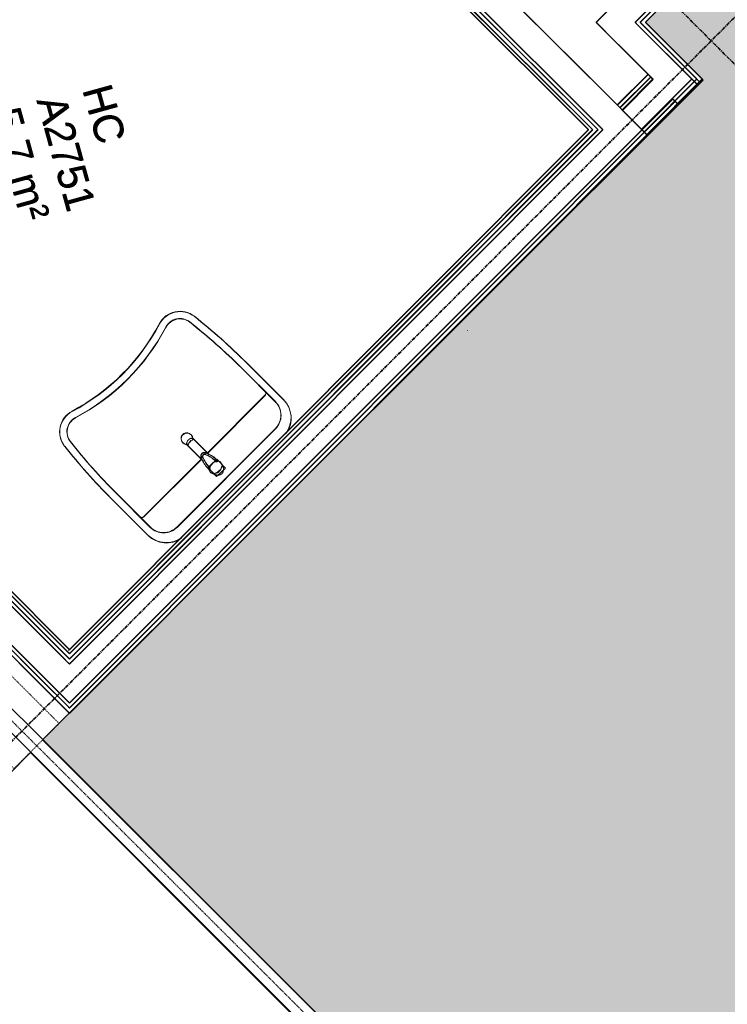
# Model space of a CAD drawing. Header units: millimetres. Extents: x 1589461 to 1701858, y 2333614 to 2610588.
# Tile 42 of 50: x 1668965 to 1671402, y 2586593 to 2589984. Entities that reach past the tile are written whole.
import ezdxf

# ---------------------------------------------------------------- set-up
doc = ezdxf.new("R2010")
doc.units = ezdxf.units.MM
for name, pattern in [('zv001-h02-a-200-1-0001$0$Grid Line', [22.225, 12.7, -3.175, 3.175, -3.175]), ('zv001-h02-a-200-1-0001$0$IMPORT-Stipling _2_', [4, 2, -2]), ('zv001-h02-a-200-1-0001$0$IMPORT-Under snittplan _3_', [6, 4, -2])]:
    doc.linetypes.add(name, pattern=pattern)
doc.layers.add('A200-14_Kiosk', color=7, linetype='Continuous', lineweight=5, true_color=0xc7d6ef)
doc.layers.add('isy-zv001-h02$0$A862-N-RLin', color=255, linetype='Continuous')
for name, color, linetype, lineweight in [('zv001-h02-a-200-1-0001$0$24_Innervegg', 7, 'Continuous', 0), ('zv001-h02-a-200-1-0001$0$271_Fast inventar', 7, 'Continuous', 0), ('zv001-h02-a-200-1-0001$0$822_Akselinjer', 7, 'Continuous', 0), ('zv001-h02-a-200-1-0001$0$83_Tekst', 7, 'Continuous', 0)]:
    doc.layers.add(name, color=color, linetype=linetype, lineweight=lineweight)
doc.styles.add('zv001-h02-a-200-1-0001$0$Arial_9', font='arial.ttf', dxfattribs={"height": 150})

msp = doc.modelspace()

# ---------------------------------------------------------------- hatches: boundary and pattern name
at = {"layer": 'A200-14_Kiosk', "transparency": 33554687}
h = msp.add_hatch(color=256, dxfattribs=at)
h.dxf.hatch_style = 1
edge = h.paths.add_edge_path()
edge.add_line((1685171.4, 2582069.4), (1684595.3, 2581910.3))
edge.add_arc((1684434.8, 2581787.4), 202.2, 37.4498, 173.4132)
edge.add_line((1684234, 2581810.6), (1679535.3, 2580502.3))
edge.add_line((1679535.3, 2580502.3), (1678286.1, 2581748.7))
edge.add_line((1678286.1, 2581748.7), (1680678.9, 2584146.8))
edge.add_line((1680678.9, 2584146.8), (1680584.8, 2584240.8))
edge.add_line((1680584.8, 2584240.8), (1678097.1, 2581749.4))
edge.add_line((1678097.1, 2581749.4), (1679413.9, 2580434.6))
edge.add_line((1679413.9, 2580434.6), (1676484, 2579630))
edge.add_line((1676484, 2579630), (1676325.4, 2580193.4))
edge.add_line((1676325.4, 2580193.4), (1676265.3, 2580292.5))
edge.add_line((1676265.3, 2580292.5), (1669044.1, 2587503.7))
edge.add_line((1669044.1, 2587503.7), (1671315.2, 2589780))
edge.add_line((1671315.2, 2589780), (1671123, 2589971.9))
edge.add_line((1671123, 2589971.9), (1674270, 2593123.6))
edge.add_line((1674270, 2593123.6), (1685171.4, 2582069.4))
edge = h.paths.add_edge_path(flags=16)
edge.add_arc((1679128.5, 2587089.2), 200, 0, 360)
edge = h.paths.add_edge_path(flags=16)
edge.add_arc((1673825, 2592392.6), 200, 0, 360)

# ---------------------------------------------------------------- linework, layer by layer
at = {"layer": 'isy-zv001-h02$0$A862-N-RLin'}
msp.add_lwpolyline([(1665668.3, 2593353.9), (1666518.8, 2592505.6), (1666500.6, 2592487.5), (1668456.9, 2590535.1), (1668361.7, 2590439.8), (1668379.8, 2590420.8), (1667666.1, 2589706.1), (1667648.1, 2589725.1), (1667033.7, 2589108.1), (1668843.4, 2587301), (1669002.6, 2587460.4), (1676263.6, 2580188.3)], dxfattribs=at)
for points in [[(1668471.8, 2590328.9), (1668464.7, 2590336), (1668464.7, 2590336), (1668418.5, 2590382), (1667703.2, 2589670), (1667750.7, 2589622.6), (1667750.7, 2589622.6), (1667758.6, 2589614.7), (1667546.6, 2589402.4), (1669136.1, 2587815.3), (1670923.3, 2589605.2), (1669333.8, 2591192.2)], [(1669044.1, 2587503.7), (1671318.3, 2589776), (1671120.6, 2589974.3), (1672343.5, 2591200.7), (1673933.5, 2589612.2), (1673548, 2589226.1), (1675543.2, 2587233.8), (1676484.3, 2588176.3), (1677197.6, 2588892.3), (1677817.6, 2589513.2), (1677775.8, 2589455.1), (1685171.4, 2582069.4), (1679526.5, 2580511.1), (1679133.1, 2580902.9), (1679039.1, 2580808.8), (1679424.9, 2580423.6), (1676487.4, 2579617.9), (1676325.4, 2580193.4), (1676276.2, 2580279.9)]]:
    msp.add_lwpolyline(points, close=True, dxfattribs=at)
at = {"layer": 'zv001-h02-a-200-1-0001$0$24_Innervegg'}
for p, q in [((1674182.7, 2593212.4), (1670950.1, 2589975)), ((1674183, 2593211.1), (1670950.4, 2589973.7)), ((1674249.9, 2593145.3), (1671084.4, 2589975.1)), ((1674250.3, 2593144), (1671084.8, 2589973.8)), ((1674258.4, 2593136.8), (1671101.4, 2589975.1)), ((1674258.8, 2593135.5), (1671101.7, 2589973.8)), ((1671119.8, 2589975.1), (1674267.6, 2593127.6)), ((1671120.1, 2589973.8), (1674268, 2593126.3)), ((1671022.7, 2589690.5), (1669400.5, 2591310.3)), ((1671023.1, 2589689.1), (1669400.9, 2591309)), ((1670955.6, 2589623.2), (1669333.4, 2591243.1)), ((1670947.1, 2589614.7), (1669333.4, 2591226.1)), ((1670956, 2589621.9), (1669333.7, 2591241.7)), ((1670931, 2589612.7), (1669333.4, 2591207.7)), ((1669333.4, 2591207.7), (1670938, 2589605.5)), ((1669333.4, 2591193.6), (1670923.9, 2589605.6)), ((1670947.5, 2589613.4), (1669333.8, 2591224.8)), ((1670931.3, 2589611.4), (1669333.8, 2591206.4)), ((1669333.8, 2591206.4), (1670938.3, 2589604.2)), ((1669333.8, 2591192.2), (1670924.3, 2589604.3)), ((1670950.1, 2589975), (1671017.3, 2589907.9)), ((1670950.4, 2589973.7), (1671017.6, 2589906.6)), ((1671092.9, 2589966.6), (1671084.4, 2589975.1)), ((1671084.4, 2589975.1), (1671092.9, 2589966.6)), ((1671093.3, 2589965.3), (1671084.8, 2589973.8)), ((1671084.8, 2589973.8), (1671093.3, 2589965.3)), ((1671110.6, 2589965.9), (1671101.4, 2589975.1)), ((1671101.4, 2589975.1), (1671110.6, 2589965.9)), ((1671110.9, 2589964.6), (1671101.7, 2589973.8)), ((1671101.7, 2589973.8), (1671110.9, 2589964.6)), ((1671315.2, 2589780), (1671119.8, 2589975.1)), ((1671317.9, 2589777.3), (1671119.8, 2589975.1)), ((1671315.6, 2589778.7), (1671120.1, 2589973.8)), ((1671318.3, 2589776), (1671120.1, 2589973.8)), ((1671102.1, 2589957.4), (1671092.9, 2589966.6)), ((1671092.9, 2589966.6), (1671102.1, 2589957.4)), ((1671102.5, 2589956.1), (1671093.3, 2589965.3)), ((1671093.3, 2589965.3), (1671102.5, 2589956.1)), ((1671279.9, 2589780), (1671102.1, 2589957.4)), ((1671300.2, 2589759.6), (1671102.1, 2589957.4)), ((1671280.2, 2589778.6), (1671102.5, 2589956.1)), ((1671300.6, 2589758.3), (1671102.5, 2589956.1)), ((1671296.8, 2589780), (1671110.6, 2589965.9)), ((1671308.7, 2589768.1), (1671110.6, 2589965.9)), ((1671297.2, 2589778.6), (1671110.9, 2589964.6)), ((1671309.1, 2589766.8), (1671110.9, 2589964.6)), ((1671017.3, 2589907.9), (1671035, 2589890.2)), ((1671017.6, 2589906.6), (1671035.3, 2589888.9)), ((1671035, 2589890.2), (1671128.7, 2589796.6)), ((1671035, 2589890.2), (1671128.7, 2589796.6)), ((1671035.3, 2589888.9), (1671129.1, 2589795.3)), ((1671035.3, 2589888.9), (1671129.1, 2589795.3)), ((1671128.7, 2589796.6), (1671022.7, 2589690.5)), ((1671129.1, 2589795.3), (1671023.1, 2589689.1)), ((1671137.9, 2589787.4), (1671031.9, 2589681.3)), ((1671138.3, 2589786.1), (1671032.3, 2589679.9)), ((1671145.5, 2589779.9), (1671039.6, 2589673.8)), ((1671145.9, 2589778.5), (1671039.9, 2589672.4)), ((1671146.4, 2589778.9), (1671040.4, 2589672.8)), ((1671146.8, 2589777.6), (1671040.8, 2589671.5)), ((1671279.9, 2589780), (1671106.8, 2589606.6)), ((1671280.2, 2589778.6), (1671107.2, 2589605.3)), ((1671296.8, 2589780), (1671115.3, 2589598.2)), ((1671297.2, 2589778.6), (1671115.6, 2589596.8)), ((1671124.5, 2589589), (1671315.2, 2589780)), ((1671124.8, 2589587.6), (1671315.6, 2589778.7)), ((1671137.9, 2589787.4), (1671128.7, 2589796.6)), ((1671128.7, 2589796.6), (1671137.9, 2589787.4)), ((1671138.3, 2589786.1), (1671129.1, 2589795.3)), ((1671129.1, 2589795.3), (1671138.3, 2589786.1)), ((1671145.5, 2589779.9), (1671137.9, 2589787.4)), ((1671137.9, 2589787.4), (1671145.5, 2589779.9)), ((1671145.9, 2589778.5), (1671138.3, 2589786.1)), ((1671138.3, 2589786.1), (1671145.9, 2589778.5)), ((1671146.4, 2589778.9), (1671145.5, 2589779.9)), ((1671146.8, 2589777.6), (1671145.9, 2589778.5)), ((1671233.1, 2589692.4), (1671317.9, 2589777.3)), ((1671233.5, 2589691), (1671318.3, 2589776)), ((1671213.7, 2589711.8), (1669136.3, 2587631.4)), ((1671222.1, 2589703.3), (1669136.3, 2587614.4)), ((1671214, 2589710.5), (1669136.6, 2587630.1)), ((1671222.5, 2589702), (1669136.7, 2587613.1)), ((1671222.1, 2589703.3), (1671213.7, 2589711.8)), ((1671222.5, 2589702), (1671214, 2589710.5)), ((1671231.3, 2589694.1), (1671222.1, 2589703.3)), ((1671231.7, 2589692.8), (1671222.5, 2589702)), ((1669136.3, 2587596), (1671231.3, 2589694.1)), ((1669136.7, 2587594.7), (1671231.7, 2589692.8)), ((1671022.7, 2589690.5), (1671031.9, 2589681.3)), ((1671023.1, 2589689.1), (1671032.3, 2589679.9)), ((1671031.9, 2589681.3), (1671040.4, 2589672.8)), ((1671032.3, 2589679.9), (1671040.8, 2589671.5)), ((1671039.6, 2589673.8), (1671124.5, 2589589)), ((1671039.9, 2589672.4), (1671124.8, 2589587.6)), ((1671231.3, 2589694.1), (1671233.1, 2589692.4)), ((1671231.7, 2589692.8), (1671233.5, 2589691)), ((1670923.7, 2589605.6), (1669132.5, 2587811.8)), ((1669136.2, 2587801.1), (1670938, 2589605.6)), ((1670923.9, 2589605.6), (1669136.2, 2587815.2)), ((1670956.3, 2589605.6), (1669136.2, 2587782.7)), ((1670973.3, 2589605.6), (1669136.2, 2587765.7)), ((1670938, 2589605.5), (1669136.2, 2587801.1)), ((1669136.5, 2587799.8), (1670938.4, 2589604.3)), ((1670924.3, 2589604.3), (1669136.5, 2587813.9)), ((1670938.3, 2589604.2), (1669136.5, 2587799.8)), ((1670956.7, 2589604.2), (1669136.5, 2587781.4)), ((1670973.7, 2589604.2), (1669136.6, 2587764.4)), ((1670938, 2589605.6), (1670931, 2589612.7)), ((1670938.4, 2589604.3), (1670931.3, 2589611.4)), ((1670947.1, 2589614.7), (1670956.3, 2589605.6)), ((1670947.5, 2589613.4), (1670956.7, 2589604.2)), ((1670955.6, 2589623.2), (1670964.8, 2589614)), ((1670956, 2589621.9), (1670965.2, 2589612.7)), ((1670964.8, 2589614), (1670973.3, 2589605.6)), ((1670965.2, 2589612.7), (1670973.7, 2589604.2)), ((1667531.6, 2589403.3), (1669129.1, 2587808.1)), ((1669136.2, 2587801.1), (1667531.6, 2589403.3)), ((1667532, 2589401.9), (1669129.4, 2587806.8)), ((1669136.5, 2587799.8), (1667532, 2589401.9)), ((1669136.2, 2587815.2), (1667545.8, 2589403.3)), ((1669136.5, 2587813.9), (1667546.1, 2589401.9)), ((1669118.5, 2587783.4), (1667514, 2589385.6)), ((1669118.9, 2587782.1), (1667514.3, 2589384.2)), ((1669127, 2587791.9), (1667522.4, 2589394.1)), ((1669127.3, 2587790.6), (1667522.8, 2589392.7)), ((1667429.2, 2589300.6), (1669033.7, 2587698.5)), ((1667429.5, 2589299.3), (1669034.1, 2587697.2)), ((1669042.9, 2587707.7), (1667438.4, 2589309.8)), ((1669043.3, 2587706.4), (1667438.7, 2589308.5)), ((1669051.4, 2587716.2), (1667446.8, 2589318.3)), ((1669051.7, 2587714.8), (1667447.2, 2589317)), ((1669129.1, 2587808.1), (1669136.2, 2587801.1)), ((1669129.4, 2587806.8), (1669136.5, 2587799.8)), ((1669127.7, 2587774.2), (1669118.5, 2587783.4)), ((1669128.1, 2587772.9), (1669118.9, 2587782.1)), ((1669136.2, 2587782.7), (1669127, 2587791.9)), ((1669136.5, 2587781.4), (1669127.3, 2587790.6)), ((1669136.2, 2587765.7), (1669127.7, 2587774.2)), ((1669136.6, 2587764.4), (1669128.1, 2587772.9)), ((1669127.8, 2587622.9), (1669042.9, 2587707.7)), ((1669128.2, 2587621.6), (1669043.3, 2587706.4)), ((1669069.1, 2587698.5), (1669051.4, 2587716.2)), ((1669069.4, 2587697.2), (1669051.7, 2587714.8)), ((1669033.7, 2587698.5), (1669127.1, 2587605.2)), ((1669034.1, 2587697.2), (1669127.5, 2587603.9)), ((1669136.3, 2587631.4), (1669069.1, 2587698.5)), ((1669136.6, 2587630.1), (1669069.4, 2587697.2)), ((1669127.1, 2587605.2), (1669136.3, 2587596)), ((1669127.5, 2587603.9), (1669136.7, 2587594.7)), ((1669136.3, 2587614.4), (1669127.8, 2587622.9)), ((1669136.7, 2587613.1), (1669128.2, 2587621.6))]:
    msp.add_line(p, q, dxfattribs=at)
at = {"layer": 'zv001-h02-a-200-1-0001$0$24_Innervegg', "linetype": 'zv001-h02-a-200-1-0001$0$IMPORT-Under snittplan _3_'}
msp.add_line((1668733.1, 2587773.5), (1676217.7, 2580299.9), dxfattribs=at)
at = {"layer": 'zv001-h02-a-200-1-0001$0$24_Innervegg', "flags": 128}
msp.add_lwpolyline([(1669136.3, 2587596), (1671316.1, 2589779.1), (1671119.9, 2589975)], dxfattribs=at)
at = {"layer": 'zv001-h02-a-200-1-0001$0$24_Innervegg', "linetype": 'zv001-h02-a-200-1-0001$0$IMPORT-Stipling _2_'}
msp.add_lwpolyline([(1669100.7, 2587560.3), (1667478.4, 2589180.3), (1667322.9, 2589024.6), (1668945.2, 2587404.7)], close=True, dxfattribs=at)
at = {"layer": 'zv001-h02-a-200-1-0001$0$24_Innervegg', "flags": 128}
msp.add_lwpolyline([(1667422.3, 2589123.1), (1673610.3, 2582944.2), (1673567.9, 2582901.8), (1667380, 2589080.6)], close=True, dxfattribs=at)
at = {"layer": 'zv001-h02-a-200-1-0001$0$271_Fast inventar'}
for p, q in [((1669728, 2588785.8), (1669845.4, 2588668.6)), ((1669728.4, 2588784.4), (1669845.7, 2588667.3)), ((1669873.1, 2588676.3), (1669745.7, 2588803.5)), ((1669873.4, 2588675), (1669746, 2588802.1)), ((1669611.3, 2588492), (1669809.4, 2588690.4)), ((1669612.4, 2588491.4), (1669809.7, 2588689)), ((1669845.6, 2588576.5), (1669506.5, 2588236.8)), ((1669846, 2588575.1), (1669506.8, 2588235.5)), ((1669541.2, 2588520.1), (1669544.7, 2588516.6)), ((1669541.5, 2588518.8), (1669545.1, 2588515.3)), ((1669544.7, 2588516.6), (1669596.1, 2588465.3)), ((1669545.1, 2588515.3), (1669596.9, 2588463.5)), ((1669565.9, 2588537.8), (1669562.4, 2588541.3)), ((1669566.3, 2588536.5), (1669562.7, 2588540)), ((1669562.7, 2588540), (1669563.8, 2588538.5)), ((1669618.7, 2588485.1), (1669565.9, 2588537.8)), ((1669617.3, 2588485.5), (1669566.3, 2588536.5)), ((1669595, 2588479.5), (1669594.6, 2588479.8)), ((1669392.5, 2588272.9), (1669589.9, 2588470.5)), ((1669392.9, 2588271.6), (1669590.7, 2588469.7)), ((1669641.6, 2588462.2), (1669638, 2588465.8)), ((1669640.9, 2588462), (1669638.4, 2588464.5)), ((1669639.7, 2588464.2), (1669640.4, 2588463.5)), ((1669640.1, 2588462.9), (1669640.8, 2588462.2)), ((1669662, 2588448.9), (1669657.9, 2588459.1)), ((1669665.5, 2588443.2), (1669660.6, 2588455.7)), ((1669665.9, 2588441.8), (1669661, 2588454.4)), ((1669618.3, 2588443.2), (1669620.4, 2588441)), ((1669619.2, 2588442.2), (1669618.4, 2588442.9)), ((1669619.5, 2588440.8), (1669618.8, 2588441.6)), ((1669627, 2588422), (1669639.5, 2588417.1)), ((1669627.3, 2588420.7), (1669639.9, 2588415.8)), ((1669414.4, 2588236.9), (1669297, 2588354.1)), ((1669414.7, 2588235.6), (1669297.4, 2588352.8)), ((1669279.3, 2588336.4), (1669406.7, 2588209.2)), ((1669279.7, 2588335.1), (1669407.1, 2588207.9))]:
    msp.add_line(p, q, dxfattribs=at)
at = {"layer": 'zv001-h02-a-200-1-0001$0$271_Fast inventar', "flags": 128}
for points in [[(1670506.7, 2588913.6), (1670506.7, 2588913.6), (1670506.7, 2588913.6), (1670506.7, 2588913.6), (1670506.9, 2588913.5), (1670506.9, 2588913.4), (1670507.3, 2588913), (1670507.4, 2588912.9), (1670507.4, 2588912.8), (1670507.4, 2588912.7), (1670507.3, 2588912.6), (1670507.3, 2588912.6), (1670507.1, 2588912.4), (1670506.9, 2588912.2), (1670506.7, 2588912), (1670506.7, 2588912), (1670506.7, 2588912), (1670506.6, 2588911.9)], [(1670507.3, 2588913), (1670507.4, 2588912.9), (1670507.4, 2588912.8), (1670507.4, 2588912.7), (1670507.3, 2588912.6), (1670507.3, 2588912.6), (1670507.1, 2588912.4), (1670506.9, 2588912.2), (1670506.7, 2588912), (1670506.7, 2588912), (1670506.7, 2588912), (1670506.6, 2588911.9)], [(1670506.7, 2588913.6), (1670506.7, 2588913.6), (1670506.7, 2588913.6), (1670506.7, 2588913.6), (1670506.9, 2588913.5)], [(1669541.2, 2588520.1), (1669540.1, 2588521.6), (1669539.6, 2588523.5), (1669539.6, 2588525.7), (1669540.1, 2588528.2), (1669541.2, 2588530.7), (1669542.7, 2588533.3), (1669544.6, 2588535.7), (1669546.8, 2588537.9), (1669549.2, 2588539.8), (1669551.8, 2588541.3), (1669554.3, 2588542.4), (1669556.8, 2588542.9), (1669559, 2588542.9), (1669560.9, 2588542.4), (1669562.4, 2588541.3)], [(1669541.5, 2588518.8), (1669540.5, 2588520.3), (1669540, 2588522.2), (1669540, 2588524.4), (1669540.5, 2588526.9), (1669541.5, 2588529.4)], [(1669544.6, 2588518.5), (1669542.7, 2588519.1), (1669541.2, 2588520.1)], [(1669544.9, 2588517.2), (1669543, 2588517.8), (1669541.5, 2588518.8)], [(1669554.7, 2588541.1), (1669557.1, 2588541.6), (1669559.3, 2588541.6), (1669561.2, 2588541.1), (1669562.7, 2588540)], [(1669562.4, 2588541.3), (1669563.4, 2588539.8), (1669564, 2588537.9)], [(1669605.5, 2588493), (1669605.1, 2588493.2), (1669604.6, 2588493.4), (1669604.2, 2588493.5), (1669603.8, 2588493.6), (1669603.3, 2588493.7), (1669602.9, 2588493.8), (1669602.4, 2588493.8), (1669602, 2588493.9), (1669601.5, 2588493.9), (1669601.1, 2588493.9), (1669600.6, 2588493.9), (1669600.2, 2588493.9), (1669599.7, 2588493.8), (1669599.2, 2588493.7), (1669598.8, 2588493.7), (1669598.3, 2588493.6), (1669597.9, 2588493.4), (1669597.5, 2588493.3), (1669597, 2588493.1), (1669596.6, 2588493), (1669596.2, 2588492.8), (1669595.8, 2588492.6), (1669595.3, 2588492.4), (1669594.9, 2588492.1), (1669594.6, 2588491.9), (1669594.2, 2588491.6), (1669593.8, 2588491.4), (1669593.4, 2588491.1), (1669593.1, 2588490.8), (1669592.7, 2588490.5), (1669592.4, 2588490.1), (1669592.1, 2588489.8), (1669591.8, 2588489.5), (1669591.5, 2588489.1), (1669591.2, 2588488.7), (1669590.9, 2588488.4), (1669590.6, 2588488), (1669590.4, 2588487.6), (1669590.2, 2588487.2), (1669590, 2588486.8), (1669589.8, 2588486.4), (1669589.6, 2588485.9), (1669589.4, 2588485.5), (1669589.3, 2588485.1), (1669589.1, 2588484.6), (1669589, 2588484.2), (1669588.9, 2588483.7), (1669588.8, 2588483.3), (1669588.8, 2588482.8), (1669588.7, 2588482.4), (1669588.7, 2588481.9), (1669588.7, 2588481.5), (1669588.7, 2588481), (1669588.7, 2588480.5), (1669588.8, 2588480.1), (1669588.8, 2588479.6), (1669588.9, 2588479.2), (1669589, 2588478.7), (1669589.1, 2588478.3), (1669589.3, 2588477.9), (1669589.4, 2588477.5), (1669589.5, 2588477.2)], [(1669605.9, 2588491.7), (1669605.4, 2588491.9), (1669605, 2588492), (1669604.6, 2588492.2), (1669604.1, 2588492.3), (1669603.7, 2588492.4), (1669603.2, 2588492.5), (1669602.8, 2588492.5), (1669602.3, 2588492.6), (1669601.9, 2588492.6), (1669601.4, 2588492.6), (1669601, 2588492.6), (1669600.5, 2588492.5), (1669600.1, 2588492.5), (1669599.6, 2588492.4), (1669599.2, 2588492.3), (1669598.7, 2588492.2), (1669598.3, 2588492.1), (1669597.8, 2588492), (1669597.4, 2588491.8), (1669597, 2588491.7), (1669596.5, 2588491.5), (1669596.1, 2588491.3), (1669595.7, 2588491.1), (1669595.3, 2588490.8), (1669594.9, 2588490.6), (1669594.5, 2588490.3), (1669594.1, 2588490), (1669593.8, 2588489.8), (1669593.4, 2588489.5), (1669593.1, 2588489.1), (1669592.8, 2588488.8), (1669592.4, 2588488.5), (1669592.1, 2588488.1), (1669591.8, 2588487.8), (1669591.5, 2588487.4), (1669591.3, 2588487), (1669591, 2588486.7), (1669590.8, 2588486.3), (1669590.5, 2588485.9), (1669590.3, 2588485.4), (1669590.1, 2588485), (1669589.9, 2588484.6), (1669589.8, 2588484.2), (1669589.6, 2588483.7), (1669589.5, 2588483.3), (1669589.4, 2588482.9), (1669589.3, 2588482.4), (1669589.2, 2588482), (1669589.1, 2588481.5), (1669589.1, 2588481), (1669589, 2588480.6), (1669589, 2588480.1), (1669589, 2588479.7), (1669589.1, 2588479.2), (1669589.1, 2588478.8), (1669589.2, 2588478.3), (1669589.3, 2588477.9), (1669589.4, 2588477.4), (1669589.5, 2588477), (1669589.6, 2588476.6), (1669589.8, 2588476.1), (1669589.9, 2588475.9)], [(1669592.8, 2588479.8), (1669592, 2588479.6), (1669591.3, 2588479.3), (1669590.7, 2588478.9), (1669590.1, 2588478.5), (1669589.7, 2588478.1), (1669589.5, 2588477.7), (1669589.5, 2588477.3), (1669589.6, 2588477)], [(1669594, 2588477.6), (1669594.5, 2588478.1), (1669594.9, 2588478.5), (1669595.1, 2588478.9), (1669595.2, 2588479.2), (1669595, 2588479.5)], [(1669595.1, 2588479.4), (1669595, 2588479.5), (1669595, 2588479.7), (1669594.9, 2588479.9), (1669594.8, 2588480.1), (1669594.8, 2588480.3), (1669594.8, 2588480.5), (1669594.7, 2588480.7), (1669594.7, 2588480.9), (1669594.7, 2588481.1), (1669594.7, 2588481.3), (1669594.7, 2588481.5), (1669594.7, 2588481.7), (1669594.7, 2588482), (1669594.7, 2588482.2), (1669594.8, 2588482.4), (1669594.8, 2588482.6), (1669594.9, 2588482.9), (1669594.9, 2588483.1), (1669595, 2588483.3), (1669595.1, 2588483.5), (1669595.2, 2588483.8), (1669595.3, 2588484), (1669595.4, 2588484.2), (1669595.5, 2588484.4), (1669595.6, 2588484.6), (1669595.8, 2588484.8), (1669595.9, 2588485), (1669596.1, 2588485.2), (1669596.2, 2588485.4), (1669596.4, 2588485.6), (1669596.6, 2588485.8), (1669596.7, 2588486), (1669596.9, 2588486.2), (1669597.1, 2588486.3), (1669597.3, 2588486.5), (1669597.5, 2588486.6), (1669597.7, 2588486.8), (1669597.9, 2588486.9), (1669598.1, 2588487.1), (1669598.3, 2588487.2), (1669598.6, 2588487.3), (1669598.8, 2588487.4), (1669599, 2588487.5), (1669599.2, 2588487.6), (1669599.5, 2588487.6), (1669599.7, 2588487.7), (1669599.9, 2588487.8), (1669600.1, 2588487.8), (1669600.4, 2588487.8), (1669600.6, 2588487.9), (1669600.8, 2588487.9), (1669601, 2588487.9), (1669601.2, 2588487.9), (1669601.4, 2588487.9), (1669601.6, 2588487.9), (1669601.9, 2588487.9), (1669602.1, 2588487.8), (1669602.3, 2588487.8), (1669602.4, 2588487.8), (1669602.6, 2588487.7), (1669602.8, 2588487.6), (1669603, 2588487.6), (1669603.1, 2588487.5)], [(1669595.5, 2588478), (1669595.4, 2588478.2), (1669595.3, 2588478.4), (1669595.3, 2588478.6), (1669595.2, 2588478.8), (1669595.2, 2588479), (1669595.1, 2588479.2), (1669595.1, 2588479.4), (1669595.1, 2588479.6), (1669595, 2588479.8), (1669595, 2588480), (1669595, 2588480.2), (1669595, 2588480.4), (1669595.1, 2588480.6), (1669595.1, 2588480.9), (1669595.1, 2588481.1), (1669595.2, 2588481.3), (1669595.2, 2588481.5), (1669595.3, 2588481.8), (1669595.4, 2588482), (1669595.4, 2588482.2), (1669595.5, 2588482.4), (1669595.6, 2588482.7), (1669595.7, 2588482.9), (1669595.9, 2588483.1), (1669596, 2588483.3), (1669596.1, 2588483.5), (1669596.3, 2588483.7), (1669596.4, 2588483.9), (1669596.6, 2588484.1), (1669596.7, 2588484.3), (1669596.9, 2588484.5), (1669597.1, 2588484.7), (1669597.3, 2588484.8), (1669597.5, 2588485), (1669597.7, 2588485.2), (1669597.9, 2588485.3), (1669598.1, 2588485.5), (1669598.3, 2588485.6), (1669598.5, 2588485.7), (1669598.7, 2588485.8), (1669598.9, 2588486), (1669599.1, 2588486.1), (1669599.4, 2588486.2), (1669599.6, 2588486.2), (1669599.8, 2588486.3), (1669600, 2588486.4), (1669600.3, 2588486.4), (1669600.5, 2588486.5), (1669600.7, 2588486.5), (1669600.9, 2588486.6), (1669601.2, 2588486.6), (1669601.4, 2588486.6), (1669601.6, 2588486.6), (1669601.8, 2588486.6), (1669602, 2588486.6), (1669602.2, 2588486.5), (1669602.4, 2588486.5), (1669602.6, 2588486.5), (1669602.8, 2588486.4), (1669603, 2588486.4), (1669603.2, 2588486.3), (1669603.4, 2588486.2), (1669603.5, 2588486.2)], [(1669618.4, 2588442.9), (1669615.3, 2588446.1), (1669612.4, 2588449.5), (1669609.5, 2588453.1), (1669606.9, 2588456.7), (1669604.4, 2588460.5), (1669602.1, 2588464.4), (1669599.9, 2588468.4), (1669597.9, 2588472.5), (1669596.1, 2588476.7), (1669595.1, 2588479.3)], [(1669602.7, 2588489.8), (1669603, 2588490.6), (1669603.3, 2588491.3), (1669603.7, 2588491.9), (1669604.1, 2588492.4), (1669604.6, 2588492.8), (1669605, 2588493), (1669605.4, 2588493.1), (1669605.7, 2588492.9)], [(1669603.1, 2588487.5), (1669607.4, 2588485.8), (1669611.6, 2588484), (1669615.6, 2588481.9), (1669619.6, 2588479.7), (1669623.5, 2588477.3), (1669627.2, 2588474.8), (1669630.8, 2588472.1), (1669634.3, 2588469.2), (1669637.6, 2588466.2), (1669639.7, 2588464.2)], [(1669604.8, 2588486.8), (1669604.4, 2588486.4), (1669603.9, 2588486.2), (1669603.6, 2588486.2), (1669603.3, 2588486.3)], [(1669603.5, 2588486.2), (1669607.8, 2588484.5), (1669611.9, 2588482.6), (1669616, 2588480.6), (1669620, 2588478.4), (1669623.8, 2588476), (1669627.6, 2588473.5), (1669631.2, 2588470.8), (1669634.7, 2588467.9), (1669638, 2588464.9), (1669640.1, 2588462.9)], [(1669603.7, 2588489.9), (1669604, 2588490.6), (1669604.5, 2588491.1), (1669604.9, 2588491.5), (1669605.4, 2588491.7), (1669605.7, 2588491.7), (1669606, 2588491.6)], [(1669605.7, 2588492.9), (1669605.9, 2588492.6), (1669606, 2588492), (1669606, 2588491.4), (1669605.9, 2588490.7), (1669605.6, 2588490), (1669605.3, 2588489.3), (1669604.9, 2588488.6)], [(1669606, 2588491.6), (1669606.3, 2588491.2), (1669606.4, 2588490.7), (1669606.3, 2588490.1), (1669606.2, 2588489.4), (1669606, 2588488.7), (1669605.6, 2588488), (1669605.3, 2588487.3)], [(1669644, 2588468.5), (1669640.5, 2588471.8), (1669636.9, 2588474.9), (1669633.2, 2588477.9), (1669629.3, 2588480.7), (1669625.3, 2588483.3), (1669621.2, 2588485.8), (1669616.9, 2588488), (1669612.6, 2588490.1), (1669608.1, 2588492), (1669605.5, 2588493)], [(1669644.3, 2588467.1), (1669640.9, 2588470.4), (1669637.3, 2588473.6), (1669633.5, 2588476.5), (1669629.6, 2588479.3), (1669625.6, 2588482), (1669621.5, 2588484.4), (1669617.3, 2588486.7), (1669612.9, 2588488.8), (1669608.5, 2588490.7), (1669605.8, 2588491.7)], [(1669589.5, 2588477.2), (1669591.3, 2588472.7), (1669593.3, 2588468.3), (1669595.4, 2588464), (1669597.8, 2588459.8), (1669600.3, 2588455.7), (1669603, 2588451.8), (1669605.9, 2588448), (1669608.9, 2588444.3), (1669612.1, 2588440.7), (1669614.2, 2588438.7)], [(1669589.6, 2588477), (1669590, 2588476.8), (1669590.5, 2588476.7), (1669591.1, 2588476.7), (1669591.8, 2588476.8), (1669592.6, 2588477), (1669593.3, 2588477.3)], [(1669592.4, 2588478.2), (1669591.7, 2588477.9), (1669591, 2588477.6), (1669590.5, 2588477.2), (1669590.1, 2588476.8), (1669589.9, 2588476.4), (1669589.8, 2588476), (1669590, 2588475.7)], [(1669589.9, 2588475.9), (1669591.7, 2588471.4), (1669593.6, 2588467), (1669595.8, 2588462.7), (1669598.1, 2588458.5), (1669600.7, 2588454.4), (1669603.4, 2588450.5), (1669606.3, 2588446.6), (1669609.3, 2588443), (1669612.5, 2588439.4), (1669614.5, 2588437.3)], [(1669590, 2588475.7), (1669590.4, 2588475.5), (1669590.9, 2588475.4), (1669591.5, 2588475.4), (1669592.2, 2588475.5), (1669592.9, 2588475.7), (1669593.7, 2588476), (1669594.3, 2588476.3), (1669594.9, 2588476.7), (1669595.3, 2588477.1), (1669595.5, 2588477.6), (1669595.5, 2588477.9), (1669595.3, 2588478.2)], [(1669595.3, 2588478.2), (1669595, 2588478.4), (1669594.5, 2588478.6)], [(1669618.8, 2588441.6), (1669615.7, 2588444.8), (1669612.7, 2588448.2), (1669609.9, 2588451.7), (1669607.3, 2588455.4), (1669604.8, 2588459.2), (1669602.4, 2588463.1), (1669600.3, 2588467.1), (1669598.3, 2588471.2), (1669596.5, 2588475.4), (1669595.5, 2588478)], [(1669640.7, 2588463.7), (1669631.3, 2588459), (1669623.6, 2588451.3), (1669619, 2588441.9)], [(1669641.1, 2588462.4), (1669631.7, 2588457.7), (1669624, 2588450), (1669619.3, 2588440.6)], [(1669622.2, 2588425.1), (1669633.1, 2588421), (1669646.5, 2588425.2), (1669657.5, 2588436.1), (1669661.7, 2588449.6), (1669657.5, 2588460.5)], [(1669622.6, 2588423.7), (1669633.4, 2588419.6), (1669646.9, 2588423.9), (1669657.8, 2588434.8), (1669662, 2588448.3)], [(1669648, 2588464.2), (1669644.7, 2588467.7), (1669644, 2588468.5)], [(1669648.3, 2588462.9), (1669645.1, 2588466.4), (1669644.3, 2588467.1)], [(1669657.5, 2588460.5), (1669652.1, 2588463.7), (1669645.5, 2588464.5)], [(1669657.9, 2588459.1), (1669652.5, 2588462.4), (1669645.9, 2588463.2)], [(1669614.2, 2588438.7), (1669617.6, 2588435.4), (1669618.4, 2588434.6)], [(1669614.5, 2588437.3), (1669618, 2588434), (1669618.8, 2588433.3)], [(1669618.1, 2588437.1), (1669618.9, 2588430.5), (1669622.2, 2588425.1)], [(1669618.5, 2588435.8), (1669619.3, 2588429.2), (1669622.6, 2588423.7)]]:
    msp.add_lwpolyline(points, dxfattribs=at)
msp.add_lwpolyline([(1669644.1, 2588470.2), (1669613.7, 2588441.3), (1669643.3, 2588410.2), (1669673.6, 2588439.1)], close=True, dxfattribs=at)
at = {"layer": 'zv001-h02-a-200-1-0001$0$271_Fast inventar'}
for centre, radius, start, end in [((1669516.9, 2588899.8), 80, 51.7566, 152.1906), ((1669517.2, 2588898.5), 80, 51.7566, 152.1906), ((1669516.9, 2588899.8), 55, 51.7566, 152.1906), ((1668299.2, 2587354.8), 2047.2, 45.0424, 51.7566), ((1668299.5, 2587353.5), 2047.2, 45.0424, 51.7566), ((1668807.4, 2589274), 722.1, 297.8942, 332.1906), ((1668807.7, 2589272.7), 722.1, 297.8942, 332.1906), ((1668807.4, 2589274), 747.1, 297.8942, 332.1906), ((1668807.7, 2589272.7), 747.1, 297.8942, 332.1906), ((1669517.2, 2588898.5), 55, 51.7566, 152.1906), ((1668299.2, 2587354.8), 2022.2, 45.0424, 51.7566), ((1668299.5, 2587353.5), 2022.2, 45.0424, 51.7566), ((1669802.3, 2588697.4), 10, 315.0424, 44.6856), ((1669802.7, 2588696.1), 10, 315.0424, 44.6856), ((1669799.7, 2588622.4), 65, 315.0424, 45.2921), ((1669800, 2588621.1), 65, 315.0424, 45.2921), ((1669809.5, 2588612.6), 90, 322.621, 45.0424), ((1669809.8, 2588611.3), 90, 325.5839, 45.0424), ((1669182.6, 2588565.1), 80, 117.8942, 218.3281), ((1669183, 2588563.8), 80, 117.8942, 218.3281), ((1669182.6, 2588565.1), 55, 117.8942, 218.3281), ((1669183, 2588563.8), 55, 117.8942, 218.3281), ((1669540.8, 2588541.7), 20, 339.9402, 225.0424), ((1669541.2, 2588540.4), 20, 341.9174, 225.0424), ((1670725.9, 2589785.1), 2047.2, 218.3281, 225.0424), ((1670726.2, 2589783.8), 2047.2, 218.3281, 225.0424), ((1670725.9, 2589785.1), 2022.2, 218.3281, 225.0424), ((1670726.2, 2589783.8), 2022.2, 218.3281, 225.0424), ((1669540.8, 2588541.7), 20, 225.0424, 285.5603), ((1669541.2, 2588540.4), 20, 225.0424, 282.357), ((1669647.3, 2588434.4), 20, 231.2842, 38.4106), ((1669647, 2588435.7), 20, 0.0424, 39.6421), ((1669647, 2588435.7), 20, 251.4206, 269.0275), ((1669385.5, 2588280), 10, 225.3992, 315.0424), ((1669385.8, 2588278.6), 10, 225.3992, 315.0424), ((1669470.3, 2588272.9), 90, 225.0424, 307.4619), ((1669470.7, 2588271.6), 90, 225.0424, 304.4991), ((1669460.5, 2588282.7), 65, 224.7927, 315.0424), ((1669460.8, 2588281.4), 65, 224.7927, 315.0424)]:
    msp.add_arc(centre, radius, start, end, dxfattribs=at)
for points, knots in [([(1669565.9, 2588537.8), (1669565.6, 2588538.1), (1669565, 2588538.5), (1669563.5, 2588538.6), (1669561.7, 2588538.1), (1669558.9, 2588537), (1669554.9, 2588534.4), (1669550.4, 2588530.2), (1669546.9, 2588525.8), (1669545, 2588522.4), (1669544.3, 2588520.4), (1669544.1, 2588519.4), (1669544, 2588518.5), (1669544.1, 2588517.9), (1669544.1, 2588517.6)], [0, 0, 0, 0, 0.0666667, 0.1333333, 0.2, 0.2666667, 0.4, 0.5333333, 0.65, 0.7666667, 0.825, 0.8541667, 0.8833333, 0.9333333, 0.9333333, 0.9333333, 0.9333333]), ([(1669555.3, 2588532.8), (1669553.7, 2588531.6), (1669550.8, 2588528.9), (1669547.2, 2588524.5), (1669545.3, 2588521.1), (1669544.7, 2588519.1), (1669544.4, 2588518.1), (1669544.4, 2588517.1), (1669544.5, 2588516.1), (1669544.8, 2588515.5), (1669545.1, 2588515.3)], [0, 0, 0, 0, 0.1333333, 0.25, 0.3666667, 0.425, 0.4541667, 0.4833333, 0.5416667, 0.6, 0.6, 0.6, 0.6]), ([(1669566.5, 2588536.8), (1669566.5, 2588536.8), (1669566.4, 2588537.2), (1669566.2, 2588537.6), (1669565.9, 2588537.8)], [0, 0, 0, 0, 0.00833333, 0.06666667, 0.06666667, 0.06666667, 0.06666667]), ([(1669640.4, 2588463.5), (1669640.5, 2588463.4), (1669640.6, 2588463.4), (1669640.9, 2588463.5), (1669641.1, 2588463.5), (1669641.3, 2588463.5), (1669641.5, 2588463.5), (1669641.6, 2588463.6), (1669641.9, 2588463.6), (1669642.1, 2588463.6), (1669642.3, 2588463.7), (1669642.6, 2588463.7), (1669642.8, 2588463.7), (1669643, 2588463.8), (1669643.1, 2588463.8)], [0, 0, 0, 0, 0.1095684, 0.165124, 0.1929018, 0.2206795, 0.2484573, 0.2762351, 0.3040129, 0.3317906, 0.3595684, 0.3873462, 0.415124, 0.4429018, 0.4429018, 0.4429018, 0.4429018]), ([(1669644.8, 2588462.9), (1669644.8, 2588462.9), (1669644.7, 2588462.8), (1669644.5, 2588462.7), (1669644.3, 2588462.7), (1669644.1, 2588462.6), (1669643.9, 2588462.6), (1669643.6, 2588462.6), (1669643.4, 2588462.6), (1669643.1, 2588462.7), (1669642.9, 2588462.7), (1669642.7, 2588462.8), (1669642.5, 2588462.8), (1669642.3, 2588462.9), (1669642.1, 2588463), (1669641.8, 2588463.1), (1669641.4, 2588463.3), (1669641, 2588463.5), (1669640.7, 2588463.7)], [0, 0, 0, 0, 0.0357143, 0.0714286, 0.1071429, 0.1339286, 0.1607143, 0.2142857, 0.25, 0.2857143, 0.3214286, 0.3571429, 0.3928571, 0.4285714, 0.4642857, 0.5, 0.5714286, 0.7142857, 0.7142857, 0.7142857, 0.7142857]), ([(1669645.9, 2588463.2), (1669645.9, 2588463), (1669645.9, 2588462.7), (1669645.7, 2588462.3), (1669645.6, 2588462), (1669645.4, 2588461.8), (1669645.2, 2588461.6), (1669645, 2588461.5), (1669644.8, 2588461.4), (1669644.6, 2588461.4), (1669644.4, 2588461.3), (1669644.2, 2588461.3), (1669644, 2588461.3), (1669643.7, 2588461.3), (1669643.5, 2588461.3), (1669643.3, 2588461.4), (1669643.1, 2588461.4), (1669642.9, 2588461.5), (1669642.7, 2588461.6), (1669642.5, 2588461.7), (1669642.2, 2588461.8), (1669641.7, 2588462), (1669641.3, 2588462.2), (1669641.1, 2588462.4)], [0, 0, 0, 0, 0.071429, 0.142857, 0.214286, 0.25, 0.285714, 0.321429, 0.357143, 0.392857, 0.419643, 0.446429, 0.5, 0.535714, 0.571429, 0.607143, 0.642857, 0.678571, 0.714286, 0.75, 0.785714, 0.857143, 1, 1, 1, 1]), ([(1669648, 2588464.2), (1669648, 2588464.2), (1669647.9, 2588464.2), (1669647.9, 2588464.3), (1669647.8, 2588464.3), (1669647.7, 2588464.3), (1669647.6, 2588464.3), (1669647.5, 2588464.3), (1669647.4, 2588464.4), (1669647.3, 2588464.4), (1669647.2, 2588464.4), (1669647, 2588464.4), (1669646.9, 2588464.4), (1669646.7, 2588464.5), (1669646.5, 2588464.5), (1669646.1, 2588464.5), (1669645.8, 2588464.5), (1669645.5, 2588464.5)], [0, 0, 0, 0, 0.1, 0.15, 0.2, 0.25, 0.3, 0.35, 0.4, 0.45, 0.5, 0.55, 0.6, 0.65, 0.7, 0.8, 1, 1, 1, 1]), ([(1669645.5, 2588464), (1669645.6, 2588464), (1669645.7, 2588464), (1669645.9, 2588464), (1669646.2, 2588464.1), (1669646.6, 2588464.1), (1669646.8, 2588464.1), (1669647.1, 2588464.1), (1669647.3, 2588464.1), (1669647.5, 2588464.1), (1669647.7, 2588464.1), (1669647.8, 2588464.1), (1669648, 2588464.2), (1669648, 2588464.2), (1669648, 2588464.2)], [0, 0, 0, 0, 0.0138889, 0.0277778, 0.0555556, 0.0972222, 0.125, 0.1388889, 0.1666667, 0.1944444, 0.2222222, 0.25, 0.2777778, 0.3333333, 0.3333333, 0.3333333, 0.3333333]), ([(1669618.2, 2588436.4), (1669618.2, 2588436.3), (1669618.2, 2588436.1), (1669618.2, 2588435.9), (1669618.2, 2588435.8), (1669618.2, 2588435.7)], [0, 0, 0, 0, 0.1, 0.15, 0.2, 0.2, 0.2, 0.2]), ([(1669618.3, 2588435.2), (1669618.3, 2588435.2), (1669618.3, 2588435.1), (1669618.3, 2588435), (1669618.4, 2588434.9), (1669618.4, 2588434.8), (1669618.4, 2588434.7), (1669618.4, 2588434.7), (1669618.4, 2588434.6), (1669618.5, 2588434.6)], [0, 0, 0, 0, 0.05, 0.1, 0.15, 0.2, 0.25, 0.3, 0.4, 0.4, 0.4, 0.4]), ([(1669619.3, 2588440.6), (1669619.5, 2588440.3), (1669619.7, 2588439.9), (1669619.9, 2588439.5), (1669620, 2588439.2), (1669620.1, 2588439), (1669620.2, 2588438.8), (1669620.2, 2588438.6), (1669620.3, 2588438.4), (1669620.3, 2588438.1), (1669620.4, 2588437.9), (1669620.4, 2588437.7), (1669620.4, 2588437.5), (1669620.4, 2588437.3), (1669620.3, 2588437), (1669620.3, 2588436.8), (1669620.2, 2588436.6), (1669620.1, 2588436.4), (1669619.9, 2588436.3), (1669619.7, 2588436.1), (1669619.4, 2588435.9), (1669619, 2588435.8), (1669618.7, 2588435.8), (1669618.5, 2588435.8)], [0, 0, 0, 0, 0.142857, 0.214286, 0.25, 0.285714, 0.321429, 0.357143, 0.392857, 0.428571, 0.464286, 0.5, 0.535714, 0.571429, 0.607143, 0.642857, 0.678571, 0.714286, 0.75, 0.785714, 0.857143, 0.928571, 1, 1, 1, 1]), ([(1669618.5, 2588434.6), (1669618.5, 2588434.6), (1669618.5, 2588434.6), (1669618.5, 2588434.8), (1669618.5, 2588434.9), (1669618.5, 2588435.1), (1669618.5, 2588435.3), (1669618.6, 2588435.6), (1669618.6, 2588435.9), (1669618.6, 2588436.2), (1669618.6, 2588436.5), (1669618.6, 2588436.7), (1669618.6, 2588437), (1669618.6, 2588437.1), (1669618.6, 2588437.1)], [0, 0, 0, 0, 0.0555556, 0.0833333, 0.1111111, 0.1388889, 0.1666667, 0.1944444, 0.2222222, 0.25, 0.2777778, 0.3055556, 0.3194444, 0.3333333, 0.3333333, 0.3333333, 0.3333333]), ([(1669618.5, 2588435), (1669618.5, 2588434.9), (1669618.5, 2588434.8), (1669618.6, 2588434.6), (1669618.6, 2588434.4), (1669618.6, 2588434.3), (1669618.6, 2588434.1), (1669618.6, 2588434), (1669618.6, 2588433.9), (1669618.6, 2588433.9)], [0, 0, 0, 0, 0.1, 0.15, 0.2, 0.25, 0.3, 0.35, 0.4, 0.4, 0.4, 0.4]), ([(1669618.9, 2588434.5), (1669618.9, 2588434.6), (1669618.9, 2588434.8), (1669619, 2588435.1), (1669619, 2588435.4), (1669619, 2588435.7), (1669619, 2588435.9), (1669619, 2588436.2), (1669619, 2588436.4), (1669619.1, 2588436.7), (1669619.1, 2588436.9), (1669619.1, 2588437)], [0, 0, 0, 0, 0.0277778, 0.0555556, 0.0833333, 0.0972222, 0.125, 0.1388889, 0.1666667, 0.1944444, 0.2222222, 0.2222222, 0.2222222, 0.2222222]), ([(1669619, 2588441.9), (1669619.1, 2588441.6), (1669619.3, 2588441.3), (1669619.6, 2588440.8), (1669619.7, 2588440.5), (1669619.7, 2588440.3), (1669619.8, 2588440.1), (1669619.9, 2588439.9), (1669619.9, 2588439.7), (1669620, 2588439.5), (1669620, 2588439.2), (1669620, 2588439), (1669620, 2588438.8), (1669620, 2588438.6), (1669620, 2588438.4), (1669619.9, 2588438.1), (1669619.8, 2588437.9), (1669619.7, 2588437.8), (1669619.7, 2588437.8)], [0, 0, 0, 0, 0.1428571, 0.2142857, 0.25, 0.2857143, 0.3214286, 0.3571429, 0.3928571, 0.4285714, 0.4642857, 0.5, 0.5357143, 0.5714286, 0.6071429, 0.6428571, 0.6785714, 0.7142857, 0.7142857, 0.7142857, 0.7142857]), ([(1669619.1, 2588441.3), (1669619.1, 2588441.4), (1669619.1, 2588441.5), (1669619.2, 2588441.7), (1669619.2, 2588442), (1669619.2, 2588442.1), (1669619.2, 2588442.2)], [0, 0, 0, 0, 0.0277778, 0.0555556, 0.1111111, 0.2206795, 0.2206795, 0.2206795, 0.2206795]), ([(1669619.4, 2588439.2), (1669619.4, 2588439.3), (1669619.4, 2588439.4), (1669619.4, 2588439.6), (1669619.5, 2588439.8), (1669619.5, 2588440), (1669619.5, 2588440.2), (1669619.5, 2588440.4), (1669619.6, 2588440.7), (1669619.6, 2588440.8), (1669619.5, 2588440.8)], [0, 0, 0, 0, 0.0277778, 0.0555556, 0.0833333, 0.1111111, 0.1388889, 0.1666667, 0.2222222, 0.3317906, 0.3317906, 0.3317906, 0.3317906])]:
    msp.add_open_spline(points, degree=3, knots=knots, dxfattribs=at)
for points in [[(1669545.1, 2588515.3), (1669545.4, 2588515), (1669545.7, 2588514.8), (1669546.1, 2588514.7)], [(1669640.7, 2588463.7), (1669640.6, 2588463.6), (1669640.5, 2588463.5), (1669640.4, 2588463.5), (1669640.4, 2588463.5)], [(1669645.5, 2588464.5), (1669645.5, 2588464.3), (1669645.5, 2588464), (1669645.4, 2588463.8), (1669645.4, 2588463.6)], [(1669619, 2588437.2), (1669618.9, 2588437.2), (1669618.6, 2588437.1), (1669618.3, 2588437.1), (1669618.1, 2588437.1)], [(1669618.9, 2588439.5), (1669618.9, 2588439.6), (1669618.9, 2588439.8), (1669618.9, 2588440.1), (1669619, 2588440.3), (1669619, 2588440.5), (1669619, 2588440.5)], [(1669619.1, 2588442.1), (1669619.1, 2588442.1), (1669619, 2588442), (1669619, 2588441.9)], [(1669619.5, 2588440.8), (1669619.4, 2588440.8), (1669619.4, 2588440.7), (1669619.3, 2588440.6)]]:
    msp.add_open_spline(points, degree=3, dxfattribs=at)
at = {"layer": 'zv001-h02-a-200-1-0001$0$822_Akselinjer', "color": 251, "linetype": 'zv001-h02-a-200-1-0001$0$Grid Line', "true_color": 0x636466}
for p, q in [((1687104.8, 2574175.3), (1662084.5, 2599158.7)), ((1687105, 2574176.1), (1662084.7, 2599159.5)), ((1675586, 2594156.1), (1655573.1, 2574113.6)), ((1675585.6, 2594157.5), (1655573.6, 2574115.9))]:
    msp.add_line(p, q, dxfattribs=at)

# ---------------------------------------------------------------- texts
at = {"layer": 'zv001-h02-a-200-1-0001$0$83_Tekst', "linetype": 'Continuous', "char_height": 100.07, "attachment_point": 1, "rotation": 285.4319, "style": 'zv001-h02-a-200-1-0001$0$Arial_9'}
for s, insert, width in [('HC', (1669276, 2589770.2), 749.567), ('HC', (1669279.1, 2589769.4), 749.567), ('A2751', (1669118.2, 2589733.3), 1002.282), ('A2751', (1669121.3, 2589732.5), 1002.282), ('5.7 m²', (1668962.1, 2589691.6), 990.248), ('5.7 m²', (1668965.1, 2589690.9), 990.248)]:
    msp.add_mtext(s, dxfattribs=dict(at, insert=insert, width=width))

doc.saveas('drawing.dxf')
